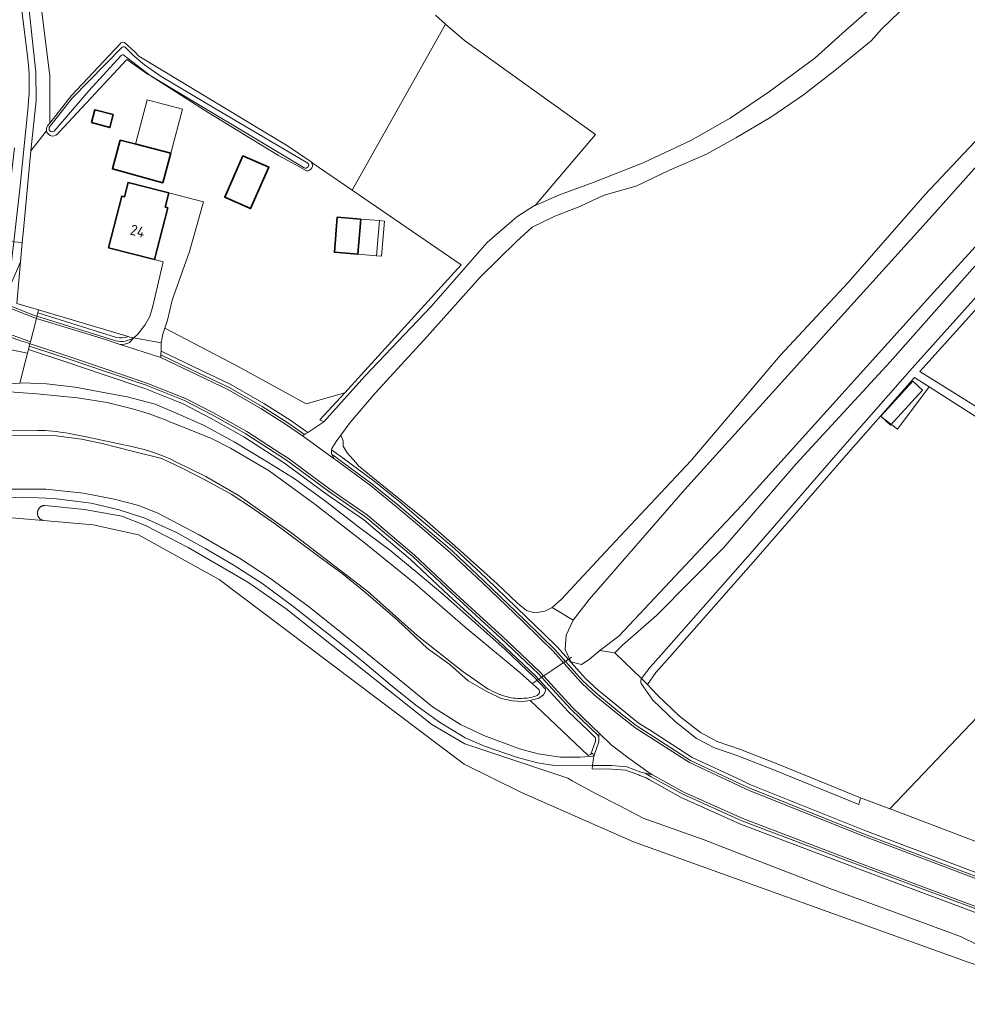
# Model space of a CAD drawing. Extents: x 199200 to 204075, y 460125 to 464703.
# Tile 88 of 174: x 201469 to 201631, y 463794 to 463962. Entities that reach past the tile are written whole.
import ezdxf
from ezdxf.enums import TextEntityAlignment as Align

# ---------------------------------------------------------------- set-up
doc = ezdxf.new("R2010")
doc.units = 0
for name, color, linetype, lineweight in [('B-WE-GR-BOS_GEMENGD-GV', 40, 'Continuous', 13), ('B-WE-GR-GRAS-GV', 60, 'Continuous', 13), ('B-WE-GR-HOUTWAL-GV', 40, 'Continuous', 13), ('B-WE-KW-KUNSTWERK_DUIKER-G', 170, 'Continuous', 18), ('B-WE-OG-BEBOUWING-GV', 7, 'Continuous', 35), ('B-WE-OG-BEBOUWING-T18', 10, 'Continuous', 18), ('B-WE-OG-BEBOUWING_LUIFEL-GV', 7, 'Continuous', 18), ('B-WE-OG-BEBOUWING_OVERBOUWING-GV', 7, 'Continuous', 18), ('B-WE-OG-TERREIN_CULTUURSCHEIDING-GV', 7, 'Continuous', 18), ('B-WE-OG-TERREIN_ERF-GV', 7, 'Continuous', 18), ('B-WE-OG-WATER_GREPPEL-GV', 160, 'Continuous', 18), ('B-WE-OG-WATER_SLOOT-GV', 120, 'Continuous', 18), ('B-WE-OG-WEG-GV', 7, 'Continuous', 18), ('B-WE-VH-VERHARDING_ASFALT-GV', 252, 'Continuous', 18), ('B-WE-VH-VERHARDING_BETON-GV', 252, 'Continuous', 18), ('B-WE-VH-VERHARDING_BETONSTRAATSTEEN-GV', 252, 'Continuous', 18), ('B-WE-VH-VERHARDING_GRASBETONSTEEN-GV', 70, 'Continuous', 18), ('B-WE-VH-VERHARDING_HALFVERHARDING-GV', 252, 'Continuous', 18)]:
    doc.layers.add(name, color=color, linetype=linetype, lineweight=lineweight)
doc.styles.add('NLCS-ISO-M1000-T18', font='NLCS-ISO.ttf', dxfattribs={"height": 1.8})

msp = doc.modelspace()

# ---------------------------------------------------------------- linework, layer by layer
at = {"layer": 'B-WE-GR-BOS_GEMENGD-GV', "flags": 128}
for points in [[(201620.429, 463964.529), (201615.918, 463960.208), (201614.159, 463958.215), (201607.991, 463953.175), (201602.657, 463949.026), (201597.071, 463945.225), (201591.158, 463941.698), (201586.122, 463938.941), (201579.871, 463936.196), (201574.281, 463933.535), (201568.581, 463931.91), (201564.588, 463929.999), (201560.343, 463928.375), (201556.47, 463926.477), (201553.806, 463924.043), (201547.629, 463917.968), (201538.623, 463907.9), (201529.756, 463898.236), (201525.538, 463893.267), (201523.966, 463891.14), (201524.316, 463890.161), (201524.343, 463889.269), (201525.025, 463888.095), (201526.47, 463886.437), (201526.962, 463885.873), (201531.548, 463882.175), (201538.192, 463876.834), (201544.293, 463871.418), (201550.512, 463865.816), (201553.979, 463862.505), (201555.548, 463861.286), (201556.479, 463860.983), (201557.315, 463860.917), (201558.668, 463861.183), (201559.866, 463861.775), (201561.464, 463863.229), (201568.98, 463871.255), (201577.479, 463880.345), (201583.509, 463886.794), (201598.67, 463904.682), (201610.237, 463917.095), (201623.284, 463932.005), (201640.313, 463950.03)], [(201540.026, 463962.547), (201541.757, 463961.053), (201544.986, 463958.265), (201567.24, 463942.272), (201556.976, 463930.205), (201561.143, 463932.027), (201566.862, 463934.087), (201575.383, 463937.439), (201583.504, 463941.246), (201590.185, 463945.067), (201596.858, 463949.607), (201604.562, 463955.233), (201609.796, 463959.952), (201615.772, 463965.237)], [(201631.815, 463919.84), (201617.405, 463903.566), (201601.416, 463886.248), (201589.036, 463871.936), (201577.68, 463860.486), (201571.874, 463855.361), (201570.555, 463854.078), (201575.097, 463849.696), (201576.543, 463851.625), (201578.468, 463853.791), (201593.95, 463871.351), (201609.308, 463889.037), (201621.156, 463902.541), (201637.508, 463920.769)]]:
    msp.add_lwpolyline(points, dxfattribs=at)
at = {"layer": 'B-WE-GR-GRAS-GV', "flags": 128}
for points in [[(201461.475, 464037.443), (201460.624, 464032.11), (201459.995, 464028.16), (201459.925, 464024.921), (201461.028, 464016.804), (201462.116, 464008.673), (201463.43, 464002.257), (201466.198, 463996.232), (201467.042, 463993.03), (201468.443, 463985.877), (201470.274, 463969.254), (201472.062, 463952.858), (201472.101, 463948.072), (201471.19, 463939.491), (201473.871, 463942.91)], [(201474.04, 463943.719), (201474.413, 463944.19), (201474.413, 463952.22), (201471.302, 463977.333), (201469.517, 463989.619), (201468.525, 463996.442), (201468.242, 463997.108), (201467.013, 464000), (201466.397, 464001.45), (201462.377, 464023.978), (201462.933, 464028.689), (201464.344, 464033.117), (201464.186, 464034.438), (201463.899, 464036.844), (201461.475, 464037.443)], [(201471.302, 463977.333), (201474.413, 463952.22), (201474.413, 463944.19), (201478.127, 463948.875), (201486.393, 463957.691)], [(201518.875, 463937.601), (201519.236, 463937.353), (201525.869, 463932.808), (201541.757, 463961.053), (201540.026, 463962.547)], [(201487.132, 463957.925), (201488.921, 463956.305), (201489.606, 463955.57), (201514.893, 463940.329), (201518.875, 463937.601)], [(201640.313, 463950.03), (201623.284, 463932.005), (201610.237, 463917.095), (201598.67, 463904.682), (201583.509, 463886.794), (201577.479, 463880.345), (201568.98, 463871.255), (201561.464, 463863.229), (201559.866, 463861.775), (201563.477, 463859.666), (201566.211, 463863.149), (201582.439, 463881.862), (201596.81, 463897.757), (201623.522, 463927.318), (201649.023, 463955.811)], [(201659.484, 463953.445), (201624.257, 463914.847), (201592.117, 463879.174), (201571.235, 463856.906), (201568.002, 463854.493), (201570.555, 463854.078), (201571.874, 463855.361), (201577.68, 463860.486), (201589.036, 463871.936), (201601.416, 463886.248), (201617.405, 463903.566), (201631.815, 463919.84)], [(201638.52, 463919.836), (201622.413, 463901.961), (201648.438, 463885.744)], [(201642.22, 463797.58), (201636.915, 463799.364), (201630.484, 463801.526), (201573.731, 463821.925), (201554.679, 463830.311), (201544.916, 463835.121), (201503.245, 463866.534), (201489.514, 463874.154), (201481.812, 463875.867), (201473.324, 463876.588), (201466.595, 463877.159)]]:
    msp.add_lwpolyline(points, dxfattribs=at)
for points in [[(201556.976, 463930.205), (201567.24, 463942.272), (201544.986, 463958.265), (201541.757, 463961.053), (201525.869, 463932.808), (201544.414, 463920.101), (201524.595, 463898.34), (201520.381, 463893.713), (201521.04, 463893.4), (201527.999, 463901.163), (201539.317, 463912.993), (201548.81, 463923.881), (201553.907, 463928.272), (201556.88, 463930.163)], [(201624.01, 463899.327), (201621.501, 463900.927), (201615.73, 463894.35), (201618.609, 463892.133)], [(201624.01, 463899.327), (201618.609, 463892.133), (201615.73, 463894.35), (201610.305, 463888.167), (201594.946, 463870.48), (201579.459, 463852.914), (201577.545, 463850.761), (201576.115, 463848.673), (201576.788, 463847.971), (201577.872, 463846.84), (201581.578, 463843.302), (201585.097, 463840.519), (201587.963, 463839.01), (201591.91, 463837.648), (201598.162, 463835.204), (201612.333, 463829.436), (201617.347, 463827.536), (201658.465, 463870.671), (201662.482, 463874.886), (201655.213, 463879.39), (201655.764, 463880.117), (201647.95, 463884.748), (201647.553, 463884.312)]]:
    msp.add_lwpolyline(points, close=True, dxfattribs=at)
at = {"layer": 'B-WE-GR-GRAS-GV'}
for points in [[(201486.393, 463957.691, -0.3643904), (201487.132, 463957.925)], [(201473.871, 463942.91, -0.1951113), (201474.04, 463943.719)]]:
    msp.add_lwpolyline(points, format="xyb", dxfattribs=at)
at = {"layer": 'B-WE-GR-HOUTWAL-GV', "flags": 128}
msp.add_lwpolyline([(201463.071, 463899.492), (201469.335, 463899.974), (201470.241, 463903.512), (201470.646, 463905.093), (201466.786, 463905.885)], dxfattribs=at)
at = {"layer": 'B-WE-KW-KUNSTWERK_DUIKER-G', "flags": 128}
msp.add_lwpolyline([(201556.443, 463848.835), (201559.809, 463851.091), (201563.177, 463853.349)], dxfattribs=at)
at = {"layer": 'B-WE-OG-BEBOUWING-GV', "flags": 128}
for points in [[(201481.541, 463944.286), (201484.629, 463943.443), (201485.195, 463945.644), (201482.109, 463946.491)], [(201493.682, 463934.06), (201495.006, 463939.086), (201489.142, 463940.596), (201486.411, 463941.299), (201485.076, 463936.408)], [(201507.28, 463938.65), (201504.2, 463931.59), (201508.6, 463929.67), (201511.68, 463936.73)], [(201494.683, 463932.327), (201493.327, 463932.675), (201487.757, 463934.101), (201487.131, 463931.66), (201486.676, 463931.776), (201484.426, 463922.99), (201492.244, 463920.988), (201494.499, 463929.794), (201494.063, 463929.906)], [(201527.321, 463927.879), (201523.335, 463928.209), (201522.839, 463922.23), (201526.825, 463921.899)]]:
    msp.add_lwpolyline(points, close=True, dxfattribs=at)
at = {"layer": 'B-WE-OG-BEBOUWING_LUIFEL-GV', "flags": 128}
for points in [[(201488.991, 463940.635), (201495.006, 463939.086), (201496.982, 463946.585), (201490.975, 463948.168)], [(201530.005, 463921.635), (201530.501, 463927.615), (201527.321, 463927.879), (201526.825, 463921.899)]]:
    msp.add_lwpolyline(points, close=True, dxfattribs=at)
at = {"layer": 'B-WE-OG-BEBOUWING_OVERBOUWING-GV', "flags": 128}
for points in [[(201531.358, 463927.544), (201530.501, 463927.615), (201530.004, 463921.635), (201530.861, 463921.564)], [(201617.45, 463892.8), (201622.9, 463898.79), (201621.23, 463900.31), (201615.78, 463894.32)]]:
    msp.add_lwpolyline(points, close=True, dxfattribs=at)
at = {"layer": 'B-WE-OG-TERREIN_CULTUURSCHEIDING-GV', "flags": 128}
for points in [[(201254.545, 464035.624), (201295.941, 464010.988), (201327.782, 463992.257), (201363.626, 463971.089), (201404.159, 463947.33), (201435.154, 463929.259), (201461.02, 463915.849), (201461.77, 463915.461), (201471.544, 463911.612), (201472.246, 463911.335), (201472.395, 463911.917), (201472.522, 463912.411), (201468.826, 463913.507), (201469.439, 463920.63), (201467.839, 463916.938), (201465.4, 463917.049), (201463.863, 463918.171), (201463.675, 463915.33), (201461.251, 463916.728), (201461.121, 463916.803), (201424.875, 463937.713), (201328.256, 463994.223), (201315.609, 464001.699), (201262.677, 464032.767)], [(201487.778, 463907.889), (201472.522, 463912.411), (201472.395, 463911.917)], [(201472.395, 463911.917), (201485.8, 463907.749)], [(201466.786, 463905.885), (201470.646, 463905.093), (201470.801, 463905.697), (201470.901, 463906.085), (201470.95, 463906.279), (201471.05, 463906.667), (201470.631, 463906.8), (201469.433, 463907.18), (201465.68, 463908.537)], [(201575.035, 463849.613), (201575.097, 463849.696), (201570.555, 463854.078), (201568.002, 463854.493), (201566.203, 463852.95), (201564.889, 463852.093), (201563.064, 463852.575), (201562.109, 463854.624), (201562.268, 463857.098), (201563.477, 463859.666), (201559.866, 463861.775), (201558.668, 463861.183), (201557.315, 463860.917), (201556.479, 463860.983), (201555.548, 463861.286), (201553.979, 463862.505), (201550.512, 463865.816), (201544.293, 463871.418), (201538.192, 463876.834), (201531.548, 463882.175), (201526.962, 463885.873), (201526.47, 463886.437), (201525.025, 463888.095), (201524.343, 463889.269), (201524.316, 463890.161), (201523.966, 463891.14), (201523.259, 463890.184), (201522.391, 463888.843), (201522.381, 463888.627), (201523.4, 463887.891), (201523.741, 463887.638), (201529.586, 463883.313), (201534.024, 463879.709), (201538.371, 463876.044), (201543.256, 463871.856)], [(201566.749, 463834.941), (201564.102, 463834.865), (201560.29, 463834.912), (201557.411, 463835.373), (201554.004, 463836.279), (201548.388, 463838.206), (201545.091, 463839.602), (201540.714, 463842.308), (201536.699, 463845.153), (201532.692, 463848.424), (201528.094, 463852.283), (201524.2, 463855.369), (201515.766, 463862.039), (201510.528, 463865.925), (201505.634, 463869.028), (201500.958, 463871.802), (201495.995, 463874.527), (201490.58, 463877.002), (201486.226, 463878.412), (201481.494, 463879.566), (201475.119, 463880.356), (201469.916, 463880.577), (201464.415, 463880.334)], [(201466.595, 463877.159), (201473.324, 463876.588), (201473.254, 463876.607), (201473.186, 463876.63), (201473.119, 463876.657), (201473.053, 463876.687), (201472.989, 463876.721), (201472.927, 463876.759), (201472.868, 463876.799), (201472.81, 463876.843), (201472.756, 463876.89), (201472.704, 463876.941), (201472.654, 463876.994), (201472.608, 463877.049), (201472.565, 463877.107), (201472.525, 463877.167), (201472.489, 463877.23), (201472.456, 463877.294), (201472.427, 463877.36), (201472.401, 463877.428), (201472.379, 463877.497), (201472.361, 463877.567), (201472.347, 463877.638), (201472.337, 463877.709), (201472.331, 463877.781), (201472.329, 463877.853), (201472.33, 463877.926), (201472.336, 463877.998), (201472.346, 463878.069), (201472.36, 463878.14), (201472.377, 463878.21), (201472.399, 463878.279), (201472.424, 463878.347), (201472.453, 463878.413), (201472.486, 463878.478), (201472.522, 463878.54), (201472.562, 463878.601), (201472.604, 463878.659), (201472.65, 463878.715), (201472.699, 463878.768), (201472.751, 463878.818), (201472.806, 463878.866), (201472.863, 463878.91), (201472.922, 463878.951), (201472.984, 463878.989), (201473.048, 463879.023), (201473.113, 463879.054), (201473.18, 463879.081), (201473.248, 463879.104), (201473.318, 463879.123), (201473.389, 463879.139), (201473.46, 463879.151), (201473.532, 463879.158), (201473.604, 463879.162), (201473.606, 463879.162), (201480.311, 463878.464), (201486.662, 463877.317), (201490.71, 463875.763), (201497.993, 463872.006), (201508.146, 463866.102), (201514.644, 463861.548), (201539.424, 463841.916), (201545.058, 463838.578), (201562.538, 463832.783), (201563.289, 463832.298), (201567.237, 463830.142), (201571.386, 463828.03), (201575.399, 463825.958), (201579.492, 463824.455), (201585.77, 463822.242), (201593.468, 463819.268), (201607.13, 463813.964), (201620.307, 463809.193), (201629.375, 463805.803), (201635.227, 463802.95)], [(201543.256, 463871.856), (201548.726, 463866.723), (201555.523, 463860.173), (201558.528, 463857.247), (201560.787, 463855.046), (201564.555, 463850.838), (201565.557, 463849.718), (201567.692, 463847.702), (201571.658, 463844.471), (201574.539, 463842.188), (201576.882, 463840.683), (201583.734, 463836.291), (201592.016, 463832.402), (201593.495, 463831.707), (201613.077, 463823.859), (201632.701, 463816.431), (201640.262, 463813.84), (201643.521, 463813.229), (201646.626, 463813.129), (201648.662, 463813.191), (201648.415, 463814.131), (201648.085, 463814.225), (201644.676, 463815.943), (201633.038, 463820.329)], [(201633.455, 463821.444), (201628.418, 463823.343), (201618.11, 463827.248), (201617.999, 463827.29), (201617.347, 463827.536), (201612.333, 463829.436), (201612.073, 463828.272), (201597.722, 463834.114), (201591.502, 463836.551), (201587.494, 463837.938), (201584.45, 463839.534), (201580.811, 463842.398), (201576.993, 463846.048), (201575.022, 463848.864)], [(201643.404, 463800.479), (201660.086, 463794.284), (201662.742, 463795.012), (201667.567, 463796.336), (201668.037, 463796.465), (201652.212, 463802.336), (201640.291, 463806.76), (201639.792, 463806.946), (201613.819, 463816.641), (201591.924, 463824.952), (201581.847, 463829.491), (201576.457, 463832.464), (201575.859, 463832.794), (201574.83, 463833.222), (201574.762, 463833.243), (201572.445, 463834.092), (201569.965, 463834.296), (201566.668, 463834.342), (201566.749, 463834.941)]]:
    msp.add_lwpolyline(points, dxfattribs=at)
for points in [[(201518.004, 463891.792), (201518.309, 463891.571), (201521.04, 463893.4), (201520.381, 463893.713), (201524.595, 463898.34), (201518.03, 463896.419), (201506.34, 463902.836), (201494.003, 463909.342), (201493.668, 463908.322), (201493.386, 463906.844), (201493.383, 463906.711), (201493.363, 463905.679), (201493.352, 463905.428), (201498.846, 463902.782), (201505.206, 463899.742), (201510.868, 463896.481), (201515.249, 463893.732)], [(201557.649, 463846.367), (201556.176, 463845.945), (201565.989, 463836.64), (201566.45, 463836.856), (201567.251, 463839.045), (201567.256, 463839.618), (201566.044, 463840.786), (201562.587, 463844.121), (201557.118, 463850.112), (201550.751, 463856.149), (201542.282, 463863.894), (201535.819, 463869.966), (201527.84, 463876.681), (201521.509, 463881.097), (201514.384, 463886.369), (201513.233, 463887.114), (201507.449, 463890.854), (201501.776, 463894.034), (201497.109, 463896.468), (201490.606, 463899.049), (201483.695, 463901.382), (201477.515, 463903.467), (201471.5, 463905.475), (201470.801, 463905.697), (201470.646, 463905.093), (201470.241, 463903.512), (201469.335, 463899.974), (201469.768, 463900.007), (201473.864, 463899.874), (201478.748, 463899.28), (201483.258, 463898.448), (201487.586, 463897.624), (201492.384, 463896.36), (201496.223, 463894.745), (201500.564, 463892.836), (201505.769, 463889.959), (201511.212, 463886.715), (201516.162, 463883.631), (201521.324, 463879.905), (201526.944, 463875.523), (201532.221, 463871.599), (201536.726, 463867.91), (201541.617, 463863.769), (201551.88, 463854.666), (201556.903, 463849.902), (201558.755, 463847.874), (201558.757, 463847.549), (201558.425, 463846.926)]]:
    msp.add_lwpolyline(points, close=True, dxfattribs=at)
at = {"layer": 'B-WE-OG-TERREIN_CULTUURSCHEIDING-GV'}
for points in [[(201485.8, 463907.749, 0.1455879), (201487.778, 463907.889)], [(201575.022, 463848.864, -0.1883122), (201575.035, 463849.613)]]:
    msp.add_lwpolyline(points, format="xyb", dxfattribs=at)
at = {"layer": 'B-WE-OG-TERREIN_ERF-GV', "flags": 128}
for points in [[(201518.107, 463936.093), (201516.277, 463937.113), (201513.333, 463938.712), (201501.345, 463945.99), (201491.511, 463952.291), (201491.188, 463952.498), (201487.514, 463955), (201476.021, 463942.684), (201476.007, 463942.674), (201475.955, 463942.637)], [(201473.871, 463942.91), (201471.19, 463939.491), (201469.941, 463926.052), (201469.741, 463923.896), (201469.439, 463920.63), (201468.826, 463913.507), (201472.522, 463912.411), (201487.778, 463907.889), (201488.069, 463907.803), (201488.714, 463907.687), (201489.405, 463908.302), (201490.596, 463909.852), (201491.439, 463911.306), (201491.959, 463913.067), (201493.717, 463920.611), (201492.244, 463920.988), (201484.426, 463922.99), (201486.676, 463931.776), (201487.131, 463931.66), (201487.757, 463934.101), (201493.327, 463932.675), (201494.683, 463932.327)], [(201494.683, 463932.327), (201500.58, 463930.813), (201498.175, 463922.37), (201495.264, 463914.102), (201494.439, 463910.669), (201494.003, 463909.342), (201506.34, 463902.836), (201518.03, 463896.419), (201524.595, 463898.34), (201544.414, 463920.101), (201525.869, 463932.808), (201519.236, 463937.353), (201518.875, 463937.601)], [(201658.465, 463870.671), (201617.347, 463827.536), (201617.999, 463827.29), (201618.11, 463827.248), (201628.418, 463823.343), (201633.455, 463821.444)]]:
    msp.add_lwpolyline(points, dxfattribs=at)
for points in [[(201481.541, 463944.286), (201482.109, 463946.491), (201485.195, 463945.644), (201484.629, 463943.443)], [(201493.682, 463934.06), (201485.076, 463936.408), (201486.411, 463941.299), (201489.142, 463940.596), (201495.006, 463939.086)], [(201507.28, 463938.65), (201511.68, 463936.73), (201508.6, 463929.67), (201504.2, 463931.59)], [(201523.335, 463928.209), (201527.321, 463927.879), (201526.825, 463921.899), (201522.839, 463922.23)]]:
    msp.add_lwpolyline(points, close=True, dxfattribs=at)
at = {"layer": 'B-WE-OG-TERREIN_ERF-GV'}
for points in [[(201475.955, 463942.637, -0.7310857), (201473.871, 463942.91)], [(201518.875, 463937.601, -0.6886767), (201518.107, 463936.093)]]:
    msp.add_lwpolyline(points, format="xyb", dxfattribs=at)
at = {"layer": 'B-WE-OG-WATER_GREPPEL-GV', "flags": 128}
for points in [[(201637.508, 463920.769), (201621.156, 463902.541), (201609.308, 463889.037), (201593.95, 463871.351), (201578.468, 463853.791), (201576.543, 463851.625), (201575.097, 463849.696), (201575.504, 463849.303), (201575.6, 463849.21), (201576.115, 463848.673), (201577.545, 463850.761), (201579.459, 463852.914), (201594.946, 463870.48), (201610.305, 463888.167), (201615.73, 463894.35), (201621.501, 463900.927), (201624.01, 463899.327), (201647.553, 463884.312)], [(201648.438, 463885.744), (201622.413, 463901.961), (201638.52, 463919.836)], [(201635.227, 463802.95), (201629.375, 463805.803), (201620.307, 463809.193), (201607.13, 463813.964), (201593.468, 463819.268), (201585.77, 463822.242), (201579.492, 463824.455), (201575.399, 463825.958), (201571.386, 463828.03), (201567.237, 463830.142), (201563.289, 463832.298), (201562.538, 463832.783), (201545.058, 463838.578), (201539.424, 463841.916), (201514.644, 463861.548), (201508.146, 463866.102), (201497.993, 463872.006), (201490.71, 463875.763), (201486.662, 463877.317), (201480.311, 463878.464), (201473.606, 463879.162), (201473.604, 463879.162), (201473.532, 463879.158), (201473.46, 463879.151), (201473.389, 463879.139), (201473.318, 463879.123), (201473.248, 463879.104), (201473.18, 463879.081), (201473.113, 463879.054), (201473.048, 463879.023), (201472.984, 463878.989), (201472.922, 463878.951), (201472.863, 463878.91), (201472.806, 463878.866), (201472.751, 463878.818), (201472.699, 463878.768), (201472.65, 463878.715), (201472.604, 463878.659), (201472.562, 463878.601), (201472.522, 463878.54), (201472.486, 463878.478), (201472.453, 463878.413), (201472.424, 463878.347), (201472.399, 463878.279), (201472.377, 463878.21), (201472.36, 463878.14), (201472.346, 463878.069), (201472.336, 463877.998), (201472.33, 463877.926), (201472.329, 463877.853), (201472.331, 463877.781), (201472.337, 463877.709), (201472.347, 463877.638), (201472.361, 463877.567), (201472.379, 463877.497), (201472.401, 463877.428), (201472.427, 463877.36), (201472.456, 463877.294), (201472.489, 463877.23), (201472.525, 463877.167), (201472.565, 463877.107), (201472.608, 463877.049), (201472.654, 463876.994), (201472.704, 463876.941), (201472.756, 463876.89), (201472.81, 463876.843), (201472.868, 463876.799), (201472.927, 463876.759), (201472.989, 463876.721), (201473.053, 463876.687), (201473.119, 463876.657), (201473.186, 463876.63), (201473.254, 463876.607), (201473.324, 463876.588), (201481.812, 463875.867), (201489.514, 463874.154), (201503.245, 463866.534), (201544.916, 463835.121), (201554.679, 463830.311), (201573.731, 463821.925), (201630.484, 463801.526), (201636.915, 463799.364)], [(201575.022, 463848.864), (201576.993, 463846.048), (201580.811, 463842.398), (201584.45, 463839.534), (201587.494, 463837.938), (201591.502, 463836.551), (201597.722, 463834.114), (201612.073, 463828.272), (201612.333, 463829.436)], [(201612.333, 463829.436), (201598.162, 463835.204), (201591.91, 463837.648), (201587.963, 463839.01), (201585.097, 463840.519), (201581.578, 463843.302), (201577.872, 463846.84), (201576.788, 463847.971), (201576.115, 463848.673), (201575.6, 463849.21), (201575.504, 463849.303), (201575.097, 463849.696), (201575.035, 463849.613)]]:
    msp.add_lwpolyline(points, dxfattribs=at)
at = {"layer": 'B-WE-OG-WATER_GREPPEL-GV'}
msp.add_lwpolyline([(201575.035, 463849.613, 0.1883122), (201575.022, 463848.864)], format="xyb", dxfattribs=at)
at = {"layer": 'B-WE-OG-WATER_SLOOT-GV', "flags": 128}
for points in [[(201470.731, 463947.01), (201469.318, 463933.006), (201468.293, 463924.03), (201469.741, 463923.896), (201469.941, 463926.052), (201471.19, 463939.491), (201472.101, 463948.072), (201472.062, 463952.858), (201470.274, 463969.254), (201468.443, 463985.877), (201467.042, 463993.03), (201466.198, 463996.232), (201463.43, 464002.257), (201462.116, 464008.673), (201461.028, 464016.804), (201459.925, 464024.921), (201459.995, 464028.16), (201460.624, 464032.11), (201461.475, 464037.443), (201460.969, 464044.42), (201456.424, 464078.351)], [(201466.006, 463991.521), (201466.529, 463988.003), (201468.557, 463972.381), (201470.631, 463955.627)], [(201470.631, 463955.627), (201468.557, 463972.381), (201466.529, 463988.003), (201466.006, 463991.521)], [(201486.393, 463957.691), (201478.127, 463948.875), (201474.413, 463944.19), (201474.04, 463943.719)], [(201518.875, 463937.601), (201514.893, 463940.329), (201489.606, 463955.57), (201488.921, 463956.305), (201487.132, 463957.925)], [(201474.413, 463943.602), (201478.235, 463948.477), (201486.754, 463957.105)], [(201486.754, 463957.105), (201478.235, 463948.477), (201474.413, 463943.602)], [(201486.558, 463955.683), (201481.08, 463949.698), (201475.15, 463942.832)], [(201475.15, 463942.832), (201481.08, 463949.698), (201486.558, 463955.683)], [(201517.712, 463936.608), (201491.517, 463952.301), (201487.107, 463955.725)], [(201487.107, 463955.725), (201491.517, 463952.301), (201517.712, 463936.608)], [(201487.272, 463957.11), (201488.764, 463955.597), (201490.549, 463954.105), (201493.362, 463952.117), (201502.464, 463946.764), (201518.34, 463937.415)], [(201518.34, 463937.415), (201502.464, 463946.764), (201493.362, 463952.117), (201490.549, 463954.105), (201488.764, 463955.597), (201487.272, 463957.11)], [(201649.023, 463955.811), (201623.522, 463927.318), (201596.81, 463897.757), (201582.439, 463881.862), (201566.211, 463863.149), (201563.477, 463859.666), (201562.268, 463857.098), (201562.109, 463854.624), (201563.064, 463852.575), (201564.889, 463852.093), (201566.203, 463852.95), (201568.002, 463854.493), (201571.235, 463856.906), (201592.117, 463879.174), (201624.257, 463914.847), (201659.484, 463953.445)], [(201475.955, 463942.637), (201476.007, 463942.674), (201476.021, 463942.684), (201487.514, 463955), (201491.188, 463952.498), (201491.511, 463952.291), (201501.345, 463945.99), (201513.333, 463938.712), (201516.277, 463937.113), (201518.107, 463936.093)], [(201468.426, 463940.024), (201466.785, 463925.756), (201466.591, 463924.187), (201468.293, 463924.03), (201469.318, 463933.006), (201470.731, 463947.01)], [(201465.958, 463919.052), (201466.591, 463924.187), (201464.561, 463924.375), (201464.021, 463920.553), (201463.863, 463918.171), (201465.4, 463917.049), (201467.839, 463916.938), (201469.439, 463920.63), (201469.741, 463923.896), (201468.293, 463924.03), (201467.678, 463918.65)], [(201467.607, 463891.055), (201475.492, 463891.028), (201479.81, 463890.429), (201483.354, 463889.692), (201488.682, 463888.36), (201493.483, 463887.146), (201497.198, 463885.391), (201501.053, 463883.413), (201505.292, 463881.102), (201508.586, 463878.906), (201512.836, 463875.998), (201516.413, 463873.332), (201520.183, 463870.475), (201524.16, 463867.591), (201528.19, 463864.267), (201533.563, 463859.657), (201538.708, 463854.824), (201542.508, 463852.097), (201545.606, 463849.34), (201548.778, 463847.484), (201551.214, 463846.286), (201553.071, 463845.929), (201554.901, 463845.828), (201556.176, 463845.945), (201557.649, 463846.367), (201558.425, 463846.926), (201558.757, 463847.549), (201558.755, 463847.874), (201556.903, 463849.902), (201551.88, 463854.666), (201541.617, 463863.769), (201536.726, 463867.91), (201532.221, 463871.599), (201526.944, 463875.523), (201521.324, 463879.905), (201516.162, 463883.631), (201511.212, 463886.715), (201505.769, 463889.959), (201500.564, 463892.836), (201496.223, 463894.745), (201492.384, 463896.36), (201487.586, 463897.624), (201483.258, 463898.448), (201478.748, 463899.28), (201473.864, 463899.874), (201469.768, 463900.007), (201469.335, 463899.974), (201463.071, 463899.492)], [(201466.844, 463898.54), (201472.215, 463898.131), (201479.119, 463897.481), (201484.205, 463896.671), (201488.52, 463895.598)], [(201488.52, 463895.598), (201484.205, 463896.671), (201479.119, 463897.481), (201472.215, 463898.131), (201466.844, 463898.54)], [(201495.886, 463892.958), (201501.924, 463890.544), (201505.2, 463888.923), (201511.752, 463885.073), (201519.54, 463879.39), (201527.903, 463872.833), (201536.556, 463865.862), (201545.104, 463858.457), (201554.371, 463850.723), (201557.626, 463847.853)], [(201557.626, 463847.853), (201554.371, 463850.723), (201545.104, 463858.457), (201536.556, 463865.862), (201527.903, 463872.833), (201519.54, 463879.39), (201511.752, 463885.073), (201505.2, 463888.923), (201501.924, 463890.544), (201495.886, 463892.958)], [(201472.353, 463891.931), (201465.408, 463891.98), (201457.705, 463891.329), (201452.003, 463890.292), (201448.281, 463889.152), (201445.345, 463888.052), (201441.814, 463886.566)], [(201441.814, 463886.566), (201445.345, 463888.052), (201448.281, 463889.152), (201452.003, 463890.292), (201457.705, 463891.329), (201465.408, 463891.98), (201472.353, 463891.931)], [(201488.62, 463889.109), (201480.599, 463890.854), (201477.444, 463891.44)], [(201477.444, 463891.44), (201480.599, 463890.854), (201488.62, 463889.109)], [(201549.016, 463847.917), (201544.684, 463850.879), (201536.931, 463857.028), (201528.524, 463864.501), (201515.612, 463874.445), (201506.63, 463880.788), (201500.977, 463884.08), (201495.762, 463886.662)], [(201495.762, 463886.662), (201500.977, 463884.08), (201506.63, 463880.788), (201515.612, 463874.445), (201528.524, 463864.501), (201536.931, 463857.028), (201544.684, 463850.879), (201549.016, 463847.917)]]:
    msp.add_lwpolyline(points, dxfattribs=at)
at = {"layer": 'B-WE-OG-WATER_SLOOT-GV'}
for points in [[(201487.132, 463957.925, 0.3643904), (201486.393, 463957.691)], [(201487.107, 463955.725, 0.3971304), (201486.558, 463955.683)], [(201486.558, 463955.683, -0.3971304), (201487.107, 463955.725)], [(201486.754, 463957.105, -0.3224965), (201487.272, 463957.11)], [(201487.272, 463957.11, 0.3224965), (201486.754, 463957.105)], [(201470.631, 463955.627, -0.0584825), (201470.731, 463947.01)], [(201470.731, 463947.01, 0.0584825), (201470.631, 463955.627)], [(201474.04, 463943.719, 0.1951113), (201473.871, 463942.91)], [(201473.871, 463942.91, 0.7310857), (201475.955, 463942.637)], [(201475.15, 463942.832, -0.8607217), (201474.413, 463943.602)], [(201474.413, 463943.602, 0.8607217), (201475.15, 463942.832)], [(201518.34, 463937.415, -0.8351544), (201517.712, 463936.608)], [(201517.712, 463936.608, 0.8351544), (201518.34, 463937.415)], [(201518.107, 463936.093, 0.6886767), (201518.875, 463937.601)], [(201488.52, 463895.598, -0.0408165), (201495.886, 463892.958)], [(201495.886, 463892.958, 0.0408165), (201488.52, 463895.598)], [(201477.444, 463891.44, 0.042588), (201472.353, 463891.931)], [(201472.353, 463891.931, -0.042588), (201477.444, 463891.44)], [(201495.762, 463886.662, 0.0604473), (201488.62, 463889.109)], [(201488.62, 463889.109, -0.0604473), (201495.762, 463886.662)], [(201552.269, 463846.578, -0.0650957), (201549.016, 463847.917)], [(201549.016, 463847.917, 0.0650957), (201552.269, 463846.578)], [(201557.35, 463846.842, -0.0915309), (201555.003, 463846.354)], [(201555.003, 463846.354, 0.0915309), (201557.35, 463846.842)], [(201557.626, 463847.853, -0.4618851), (201557.35, 463846.842)], [(201557.35, 463846.842, 0.4618851), (201557.626, 463847.853)], [(201555.003, 463846.354, -0.0762268), (201552.269, 463846.578)], [(201552.269, 463846.578, 0.0762268), (201555.003, 463846.354)]]:
    msp.add_lwpolyline(points, format="xyb", dxfattribs=at)
at = {"layer": 'B-WE-OG-WEG-GV', "flags": 128}
for points in [[(201485.8, 463907.749), (201472.395, 463911.917), (201472.246, 463911.335), (201485.645, 463907.169)], [(201488.069, 463907.803), (201487.778, 463907.889)], [(201488.714, 463907.687), (201488.069, 463907.803)], [(201468.046, 463881.93), (201473.746, 463881.9), (201480.139, 463881.236), (201485.398, 463880.215), (201489.603, 463879.163), (201492.791, 463877.835), (201499.855, 463874.131), (201506.731, 463870.171), (201511.801, 463866.849), (201518.616, 463861.84), (201526.578, 463855.454), (201534.75, 463848.786), (201539.562, 463844.889), (201544.314, 463841.907), (201548.261, 463840.01), (201554.349, 463837.733), (201557.537, 463836.889), (201561.311, 463836.354), (201564.654, 463836.335), (201566.961, 463836.504), (201566.727, 463836.985), (201566.45, 463836.856), (201565.989, 463836.64), (201556.176, 463845.945), (201554.901, 463845.828), (201553.071, 463845.929), (201551.214, 463846.286), (201548.778, 463847.484), (201545.606, 463849.34), (201542.508, 463852.097), (201538.708, 463854.824), (201533.563, 463859.657), (201528.19, 463864.267), (201524.16, 463867.591), (201520.183, 463870.475), (201516.413, 463873.332), (201512.836, 463875.998), (201508.586, 463878.906), (201505.292, 463881.102), (201501.053, 463883.413), (201497.198, 463885.391), (201493.483, 463887.146), (201488.682, 463888.36), (201483.354, 463889.692), (201479.81, 463890.429), (201475.492, 463891.028), (201467.607, 463891.055)], [(201632.701, 463816.431), (201613.077, 463823.859), (201593.495, 463831.707), (201592.016, 463832.402), (201583.734, 463836.291), (201576.882, 463840.683), (201574.539, 463842.188), (201571.658, 463844.471), (201567.692, 463847.702), (201565.557, 463849.718), (201564.555, 463850.838), (201560.787, 463855.046), (201558.528, 463857.247), (201555.523, 463860.173), (201548.726, 463866.723), (201543.256, 463871.856), (201538.371, 463876.044), (201534.024, 463879.709), (201529.586, 463883.313), (201523.741, 463887.638), (201523.4, 463887.891), (201522.381, 463888.627), (201522.359, 463888.15), (201522.353, 463888.018), (201522.437, 463887.847), (201523.045, 463887.407), (201523.384, 463887.155), (201529.218, 463882.839), (201533.641, 463879.247), (201537.982, 463875.587), (201542.855, 463871.409), (201548.313, 463866.288), (201555.105, 463859.742), (201558.109, 463856.818), (201560.354, 463854.631), (201564.108, 463850.438), (201565.127, 463849.299), (201567.296, 463847.251), (201571.283, 463844.003), (201574.19, 463841.699), (201576.558, 463840.178), (201583.444, 463835.765), (201591.761, 463831.859), (201593.256, 463831.157), (201612.859, 463823.3), (201632.498, 463815.866)], [(201640.001, 463807.508), (201614.03, 463817.203), (201592.154, 463825.506), (201582.116, 463830.028), (201576.747, 463832.99), (201576.18, 463833.302), (201575.728, 463833.626), (201574.968, 463833.806), (201572.575, 463834.683), (201569.994, 463834.896), (201566.749, 463834.941), (201566.668, 463834.342), (201569.965, 463834.296), (201572.445, 463834.092), (201574.762, 463833.243), (201574.83, 463833.222), (201575.859, 463832.794), (201576.457, 463832.464), (201581.847, 463829.491), (201591.924, 463824.952), (201613.819, 463816.641), (201639.792, 463806.946)]]:
    msp.add_lwpolyline(points, dxfattribs=at)
at = {"layer": 'B-WE-OG-WEG-GV'}
for points in [[(201485.645, 463907.169, 0.198764), (201488.714, 463907.687)], [(201487.778, 463907.889, -0.1455879), (201485.8, 463907.749)]]:
    msp.add_lwpolyline(points, format="xyb", dxfattribs=at)
at = {"layer": 'B-WE-OG-WEG-GV', "flags": 128}
for points in [[(201536.218, 463870.415), (201528.205, 463877.157), (201521.86, 463881.584), (201514.726, 463886.863), (201513.559, 463887.618), (201507.759, 463891.368), (201502.062, 463894.562), (201497.359, 463897.014), (201490.813, 463899.612), (201483.887, 463901.95), (201477.706, 463904.036), (201471.686, 463906.046), (201470.95, 463906.279), (201470.901, 463906.085), (201470.801, 463905.697), (201471.5, 463905.475), (201477.515, 463903.467), (201483.695, 463901.382), (201490.606, 463899.049), (201497.109, 463896.468), (201501.776, 463894.034), (201507.449, 463890.854), (201513.233, 463887.114), (201514.384, 463886.369), (201521.509, 463881.097), (201527.84, 463876.681), (201535.819, 463869.966), (201542.282, 463863.894), (201550.751, 463856.149), (201557.118, 463850.112), (201562.587, 463844.121), (201566.044, 463840.786), (201567.256, 463839.618), (201567.251, 463839.045), (201566.45, 463836.856), (201566.727, 463836.985), (201566.961, 463836.504), (201567.85, 463838.936), (201567.858, 463839.871), (201567.585, 463840.134), (201566.46, 463841.218), (201563.017, 463844.54), (201557.546, 463850.533), (201551.16, 463856.588), (201542.69, 463864.334)], [(201518.004, 463891.792), (201515.249, 463893.732), (201510.868, 463896.481), (201505.206, 463899.742), (201498.846, 463902.782), (201493.352, 463905.428), (201493.332, 463904.994), (201493.322, 463904.776), (201498.586, 463902.241), (201504.926, 463899.21), (201510.559, 463895.967), (201514.917, 463893.232), (201517.779, 463891.216), (201517.955, 463891.334), (201518.309, 463891.571)]]:
    msp.add_lwpolyline(points, close=True, dxfattribs=at)
at = {"layer": 'B-WE-VH-VERHARDING_ASFALT-GV', "flags": 128}
for points in [[(201465.824, 463908.911), (201471.135, 463907), (201472.146, 463910.945), (201469.666, 463911.922), (201461.604, 463915.096)], [(201632.362, 463815.49), (201612.714, 463822.927), (201593.096, 463830.79), (201591.591, 463831.497), (201583.25, 463835.414), (201576.342, 463839.841), (201573.957, 463841.373), (201571.032, 463843.691), (201567.032, 463846.95), (201564.84, 463849.02), (201563.81, 463850.171), (201560.065, 463854.354), (201557.83, 463856.531), (201554.827, 463859.455), (201548.037, 463865.998), (201542.588, 463871.111), (201537.723, 463875.282), (201533.386, 463878.939), (201528.973, 463882.523), (201523.146, 463886.834), (201522.809, 463887.084), (201517.423, 463890.978), (201514.695, 463892.899), (201510.353, 463895.624), (201504.74, 463898.856), (201498.413, 463901.88), (201493.302, 463904.342), (201486.228, 463906.612), (201483.915, 463907.408), (201472.146, 463910.945), (201471.135, 463907), (201471.05, 463906.667), (201471.81, 463906.426), (201477.833, 463904.415), (201484.015, 463902.329), (201490.951, 463899.988), (201497.526, 463897.378), (201502.252, 463894.914), (201507.966, 463891.711), (201513.776, 463887.954), (201514.954, 463887.192), (201522.093, 463881.909), (201528.449, 463877.475), (201536.484, 463870.714), (201542.962, 463864.627), (201551.433, 463856.881), (201557.832, 463850.813), (201563.304, 463844.819), (201566.738, 463841.506), (201567.863, 463840.422), (201569.919, 463838.44), (201572.75, 463836.255), (201576.394, 463833.641), (201576.94, 463833.34), (201582.295, 463830.386), (201592.307, 463825.876), (201614.171, 463817.577), (201640.141, 463807.883)]]:
    msp.add_lwpolyline(points, dxfattribs=at)
at = {"layer": 'B-WE-VH-VERHARDING_BETON-GV', "flags": 128}
msp.add_lwpolyline([(201464.415, 463880.334), (201469.916, 463880.577), (201475.119, 463880.356), (201481.494, 463879.566), (201486.226, 463878.412), (201490.58, 463877.002), (201495.995, 463874.527), (201500.958, 463871.802), (201505.634, 463869.028), (201510.528, 463865.925), (201515.766, 463862.039), (201524.2, 463855.369), (201528.094, 463852.283), (201532.692, 463848.424), (201536.699, 463845.153), (201540.714, 463842.308), (201545.091, 463839.602), (201548.388, 463838.206), (201554.004, 463836.279), (201557.411, 463835.373), (201560.29, 463834.912), (201564.102, 463834.865), (201566.749, 463834.941), (201566.961, 463836.504), (201564.654, 463836.335), (201561.311, 463836.354), (201557.537, 463836.889), (201554.349, 463837.733), (201548.261, 463840.01), (201544.314, 463841.907), (201539.562, 463844.889), (201534.75, 463848.786), (201526.578, 463855.454), (201518.616, 463861.84), (201511.801, 463866.849), (201506.731, 463870.171), (201499.855, 463874.131), (201492.791, 463877.835), (201489.603, 463879.163), (201485.398, 463880.215), (201480.139, 463881.236), (201473.746, 463881.9), (201468.046, 463881.93)], dxfattribs=at)
msp.add_lwpolyline([(201567.858, 463839.871), (201567.85, 463838.936), (201566.961, 463836.504), (201566.749, 463834.941), (201569.994, 463834.896), (201572.575, 463834.683), (201574.968, 463833.806), (201575.728, 463833.626), (201576.94, 463833.34), (201576.394, 463833.641), (201572.75, 463836.255), (201569.919, 463838.44), (201567.863, 463840.422)], close=True, dxfattribs=at)
at = {"layer": 'B-WE-VH-VERHARDING_BETONSTRAATSTEEN-GV', "flags": 128}
for points in [[(201615.772, 463965.237), (201609.796, 463959.952), (201604.562, 463955.233), (201596.858, 463949.607), (201590.185, 463945.067), (201583.504, 463941.246), (201575.383, 463937.439), (201566.862, 463934.087), (201561.143, 463932.027), (201556.976, 463930.205), (201556.88, 463930.163), (201553.907, 463928.272), (201548.81, 463923.881), (201539.317, 463912.993), (201527.999, 463901.163), (201521.04, 463893.4), (201518.309, 463891.571), (201517.955, 463891.334), (201517.779, 463891.216), (201517.423, 463890.978), (201522.809, 463887.084), (201522.437, 463887.847), (201522.353, 463888.018), (201522.359, 463888.15), (201522.381, 463888.627), (201522.391, 463888.843), (201523.259, 463890.184), (201523.966, 463891.14), (201525.538, 463893.267), (201529.756, 463898.236), (201538.623, 463907.9), (201547.629, 463917.968), (201553.806, 463924.043), (201556.47, 463926.477), (201560.343, 463928.375), (201564.588, 463929.999), (201568.581, 463931.91), (201574.281, 463933.535), (201579.871, 463936.196), (201586.122, 463938.941), (201591.158, 463941.698), (201597.071, 463945.225), (201602.657, 463949.026), (201607.991, 463953.175), (201614.159, 463958.215), (201615.918, 463960.208), (201620.429, 463964.529)], [(201493.332, 463904.994), (201493.352, 463905.428), (201493.363, 463905.679), (201493.383, 463906.711), (201493.386, 463906.844), (201488.714, 463907.687), (201487.986, 463906.899)], [(201486.228, 463906.612), (201493.302, 463904.342), (201493.322, 463904.776), (201493.332, 463904.994)]]:
    msp.add_lwpolyline(points, dxfattribs=at)
msp.add_lwpolyline([(201494.683, 463932.327), (201494.063, 463929.906), (201494.499, 463929.794), (201492.244, 463920.988), (201493.717, 463920.611), (201491.959, 463913.067), (201491.439, 463911.306), (201490.596, 463909.852), (201489.405, 463908.302), (201488.714, 463907.687), (201493.386, 463906.844), (201493.668, 463908.322), (201494.003, 463909.342), (201494.439, 463910.669), (201495.264, 463914.102), (201498.175, 463922.37), (201500.58, 463930.813)], close=True, dxfattribs=at)
at = {"layer": 'B-WE-VH-VERHARDING_BETONSTRAATSTEEN-GV'}
msp.add_lwpolyline([(201487.986, 463906.899, -0.1951084), (201486.228, 463906.612)], format="xyb", dxfattribs=at)
at = {"layer": 'B-WE-VH-VERHARDING_GRASBETONSTEEN-GV', "flags": 128}
for points in [[(201485.645, 463907.169), (201472.246, 463911.335), (201472.153, 463910.972), (201472.146, 463910.945)], [(201472.146, 463910.945), (201483.915, 463907.408), (201486.228, 463906.612)], [(201487.986, 463906.899), (201488.714, 463907.687)], [(201632.498, 463815.866), (201612.859, 463823.3), (201593.256, 463831.157), (201591.761, 463831.859), (201583.444, 463835.765), (201576.558, 463840.178), (201574.19, 463841.699), (201571.283, 463844.003), (201567.296, 463847.251), (201565.127, 463849.299), (201564.108, 463850.438), (201560.354, 463854.631), (201558.109, 463856.818), (201555.105, 463859.742), (201548.313, 463866.288), (201542.855, 463871.409), (201537.982, 463875.587), (201533.641, 463879.247), (201529.218, 463882.839), (201523.384, 463887.155), (201523.045, 463887.407), (201522.437, 463887.847), (201522.809, 463887.084), (201523.146, 463886.834), (201528.973, 463882.523), (201533.386, 463878.939), (201537.723, 463875.282), (201542.588, 463871.111), (201548.037, 463865.998), (201554.827, 463859.455), (201557.83, 463856.531), (201560.065, 463854.354), (201563.81, 463850.171), (201564.84, 463849.02), (201567.032, 463846.95), (201571.032, 463843.691), (201573.957, 463841.373), (201576.342, 463839.841), (201583.25, 463835.414), (201591.591, 463831.497), (201593.096, 463830.79), (201612.714, 463822.927), (201632.362, 463815.49)], [(201640.141, 463807.883), (201614.171, 463817.577), (201592.307, 463825.876), (201582.295, 463830.386), (201576.94, 463833.34), (201575.728, 463833.626), (201576.18, 463833.302), (201576.747, 463832.99), (201582.116, 463830.028), (201592.154, 463825.506), (201614.03, 463817.203), (201640.001, 463807.508)]]:
    msp.add_lwpolyline(points, dxfattribs=at)
at = {"layer": 'B-WE-VH-VERHARDING_GRASBETONSTEEN-GV'}
for points in [[(201488.714, 463907.687, -0.198764), (201485.645, 463907.169)], [(201486.228, 463906.612, 0.1951084), (201487.986, 463906.899)]]:
    msp.add_lwpolyline(points, format="xyb", dxfattribs=at)
at = {"layer": 'B-WE-VH-VERHARDING_GRASBETONSTEEN-GV', "flags": 128}
for points in [[(201536.218, 463870.415), (201542.69, 463864.334), (201551.16, 463856.588), (201557.546, 463850.533), (201563.017, 463844.54), (201566.46, 463841.218), (201567.585, 463840.134), (201567.858, 463839.871), (201567.863, 463840.422), (201566.738, 463841.506), (201563.304, 463844.819), (201557.832, 463850.813), (201551.433, 463856.881), (201542.962, 463864.627), (201536.484, 463870.714), (201528.449, 463877.475), (201522.093, 463881.909), (201514.954, 463887.192), (201513.776, 463887.954), (201507.966, 463891.711), (201502.252, 463894.914), (201497.526, 463897.378), (201490.951, 463899.988), (201484.015, 463902.329), (201477.833, 463904.415), (201471.81, 463906.426), (201471.05, 463906.667), (201470.95, 463906.279), (201471.686, 463906.046), (201477.706, 463904.036), (201483.887, 463901.95), (201490.813, 463899.612), (201497.359, 463897.014), (201502.062, 463894.562), (201507.759, 463891.368), (201513.559, 463887.618), (201514.726, 463886.863), (201521.86, 463881.584), (201528.205, 463877.157)], [(201510.353, 463895.624), (201514.695, 463892.899), (201517.423, 463890.978), (201517.779, 463891.216), (201514.917, 463893.232), (201510.559, 463895.967), (201504.926, 463899.21), (201498.586, 463902.241), (201493.322, 463904.776), (201493.302, 463904.342), (201498.413, 463901.88), (201504.74, 463898.856)]]:
    msp.add_lwpolyline(points, close=True, dxfattribs=at)
at = {"layer": 'B-WE-VH-VERHARDING_HALFVERHARDING-GV', "flags": 128}
for points in [[(201254.341, 464035.28), (201295.737, 464010.644), (201327.579, 463991.912), (201363.423, 463970.744), (201403.957, 463946.985), (201434.961, 463928.908), (201461.604, 463915.096), (201469.666, 463911.922), (201472.146, 463910.945), (201472.153, 463910.972), (201472.246, 463911.335), (201471.544, 463911.612), (201461.77, 463915.461), (201461.02, 463915.849), (201435.154, 463929.259), (201404.159, 463947.33), (201363.626, 463971.089), (201327.782, 463992.257), (201295.941, 464010.988), (201254.545, 464035.624)], [(201465.68, 463908.537), (201469.433, 463907.18), (201470.631, 463906.8), (201471.05, 463906.667), (201471.135, 463907), (201465.824, 463908.911)]]:
    msp.add_lwpolyline(points, dxfattribs=at)

# ---------------------------------------------------------------- texts
at = {"layer": 'B-WE-OG-BEBOUWING-T18', "style": 'NLCS-ISO-M1000-T18'}
msp.add_text('24', height=1.8, rotation=345.6, dxfattribs=at).set_placement((201489.364, 463925.855), align=Align.MIDDLE)

doc.saveas('drawing.dxf')
